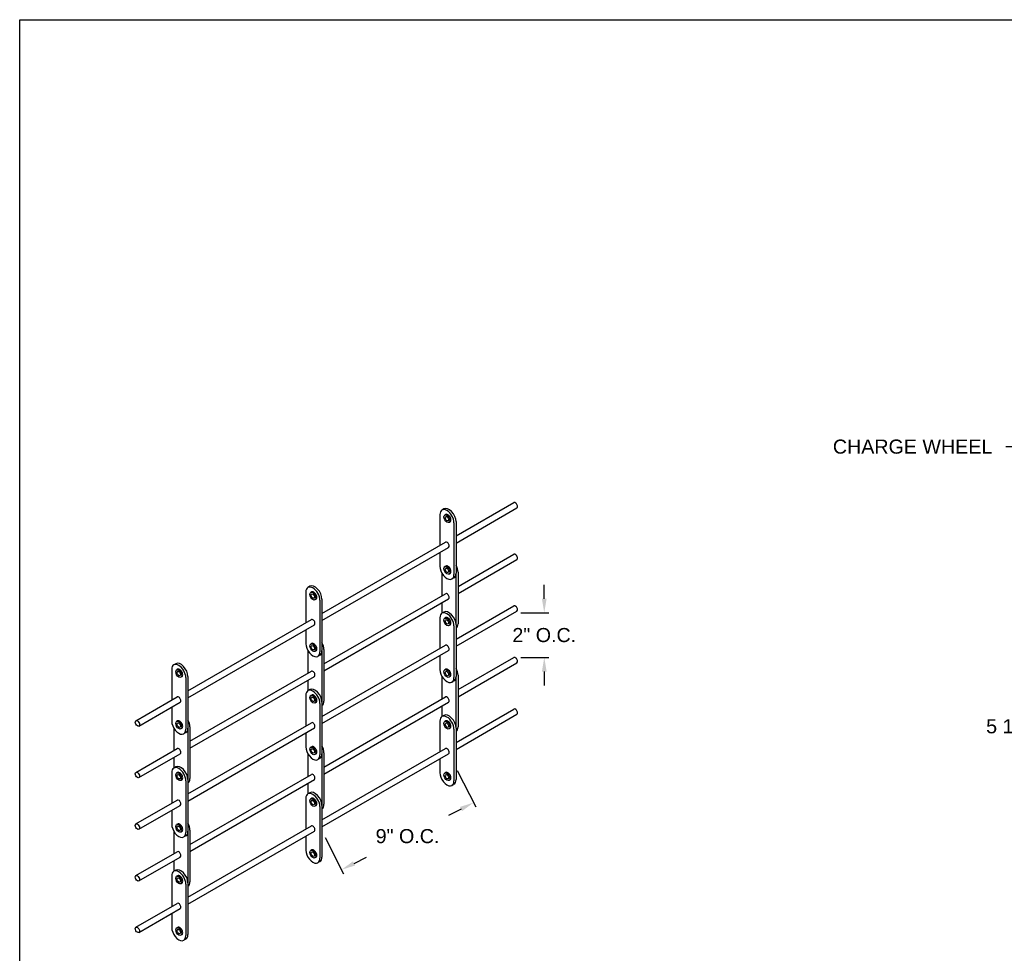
# Model space of a CAD drawing. Header units: inches. Extents: x 169.6 to 213.8, y 195 to 266.5.
# Tile 60 of 61: x 194.3 to 200.8, y 240.9 to 247.2. Entities that reach past the tile are written whole.
import ezdxf
from ezdxf import colors
from ezdxf.entities.mleader import LeaderData, LeaderLine
from ezdxf.math import Vec2, Vec3

# ---------------------------------------------------------------- set-up
doc = ezdxf.new("R2010")
doc.units = ezdxf.units.IN
doc.header["$LTSCALE"] = 0.25
doc.header["$MEASUREMENT"] = 0
doc.layers.add('ANNOTATIONS', color=1, linetype='Continuous')
doc.layers.add('DETAILS', color=4, linetype='Continuous')
doc.styles.add('ARIAL', font='arial.ttf', dxfattribs={"height": 0.09375})
doc.dimstyles.new('STANDARD$0', dxfattribs={"dimtxt": 0.09375, "dimasz": 0.09375, "dimexe": 0.03125, "dimexo": 0.046875, "dimgap": 0.09, "dimtad": 0, "dimtih": 1, "dimtoh": 1, "dimdec": 4, "dimzin": 0, "dimdsep": 46, "dimtxsty": 'ARIAL', "dimcen": 0.09, "dimadec": 0, "dimazin": 0, "dimtfac": 1, "dimtdec": 4, "dimtofl": 0, "dimtmove": 0, "dimatfit": 1, "dimfxl": 1, "dimtolj": 1, "dimtzin": 0, "dimarcsym": 0})

# ---------------------------------------------------------------- blocks, each defined once
blk = doc.blocks.new('*D23')
at = {"layer": 'ANNOTATIONS', "color": 0, "lineweight": -2, "transparency": 16777216}
for p, q in [((201.331, 244.014), (201.331, 242.4204)), ((201.7037, 243.0182), (201.7037, 242.4204)), ((201.2373, 242.4517), (201.1435, 242.4517)), ((201.7975, 242.4517), (201.8912, 242.4517))]:
    blk.add_line(p, q, dxfattribs=at)
at = {"layer": 'ANNOTATIONS', "color": 0, "transparency": 16777216}
for points in [[(201.2373, 242.4673), (201.2373, 242.436), (201.331, 242.4517)], [(201.7975, 242.4673), (201.7975, 242.436), (201.7037, 242.4517)]]:
    blk.add_solid(points, dxfattribs=at)
at = {"layer": 'defpoints', "color": 0, "transparency": 16777216}
for p in [(201.331, 244.0609), (201.7037, 243.065), (201.331, 242.4517)]:
    blk.add_point(p, dxfattribs=at)
at = {"layer": 'ANNOTATIONS', "color": 0, "transparency": 16777216, "insert": (200.8904, 242.4517), "char_height": 0.09375, "attachment_point": 5, "style": 'ARIAL'}
blk.add_mtext('\\A1;5 1/2"', dxfattribs=at)
blk = doc.blocks.new('*D84')
at = {"layer": 'ANNOTATIONS', "color": 0, "lineweight": -2, "transparency": 16777216}
for p, q in [((197.1976, 242.1583), (197.3208, 241.9158)), ((197.2231, 241.9012), (197.1393, 241.8586)), ((196.318, 241.7112), (196.4412, 241.4687)), ((196.5106, 241.539), (196.5944, 241.5816))]:
    blk.add_line(p, q, dxfattribs=at)
at = {"layer": 'ANNOTATIONS', "color": 0, "transparency": 16777216}
for points in [[(197.216, 241.9151), (197.2302, 241.8873), (197.3067, 241.9437)], [(196.5035, 241.553), (196.5177, 241.5251), (196.427, 241.4966)]]:
    blk.add_solid(points, dxfattribs=at)
at = {"layer": 'defpoints', "color": 0, "transparency": 16777216}
for p in [(197.1763, 242.2001), (197.3067, 241.9437), (196.2967, 241.753)]:
    blk.add_point(p, dxfattribs=at)
at = {"layer": 'ANNOTATIONS', "color": 0, "transparency": 16777216, "insert": (196.8669, 241.7201), "char_height": 0.09375, "attachment_point": 5, "style": 'ARIAL'}
blk.add_mtext('\\A1;9" O.C.', dxfattribs=at)
blk = doc.blocks.new('*D85')
at = {"layer": 'ANNOTATIONS', "color": 0, "lineweight": -2, "transparency": 16777216}
for p, q in [((197.7778, 243.3018), (197.7778, 243.3955)), ((197.6215, 243.208), (197.809, 243.208)), ((197.6215, 242.9108), (197.809, 242.9108)), ((197.7778, 242.8171), (197.7778, 242.7233))]:
    blk.add_line(p, q, dxfattribs=at)
at = {"layer": 'ANNOTATIONS', "color": 0, "transparency": 16777216}
for points in [[(197.7621, 243.3018), (197.7934, 243.3018), (197.7778, 243.208)], [(197.7621, 242.8171), (197.7934, 242.8171), (197.7778, 242.9108)]]:
    blk.add_solid(points, dxfattribs=at)
at = {"layer": 'defpoints', "color": 0, "transparency": 16777216}
for p in [(197.5746, 243.208), (197.7778, 243.208), (197.5746, 242.9108)]:
    blk.add_point(p, dxfattribs=at)
at = {"layer": 'ANNOTATIONS', "color": 0, "transparency": 16777216, "insert": (197.7778, 243.0594), "char_height": 0.09375, "attachment_point": 5, "style": 'ARIAL'}
blk.add_mtext('\\A1;2" O.C.', dxfattribs=at)

msp = doc.modelspace()

# ---------------------------------------------------------------- linework, layer by layer
at = {"layer": 'defpoints'}
msp.add_lwpolyline([(213.75315, 234.42383), (194.28327, 234.42383), (194.28327, 247.15894), (213.75315, 247.15894)], close=True, dxfattribs=at)
at = {"layer": 'DETAILS'}
for p, q in [((197.18981, 243.71987), (197.57463, 243.94205)), ((197.10958, 243.90018), (197.0961, 243.89239)), ((197.18981, 243.67306), (197.59491, 243.90694)), ((197.08233, 243.86197), (197.08233, 243.65782)), ((197.12144, 243.86309), (197.11512, 243.85944)), ((197.14986, 243.81388), (197.14353, 243.81023)), ((197.17633, 243.8077), (197.17633, 243.46395)), ((197.18981, 243.81548), (197.18981, 243.47173)), ((196.29672, 243.20425), (197.11919, 243.6791)), ((196.29672, 243.15743), (197.13947, 243.64399)), ((197.08233, 243.61101), (197.08233, 243.51822)), ((197.20323, 243.38387), (197.57463, 243.5983)), ((197.20323, 243.33706), (197.59491, 243.56319)), ((197.12144, 243.51934), (197.11512, 243.51569)), ((197.20323, 243.47948), (197.20323, 243.13573)), ((197.09581, 243.47239), (197.09581, 243.32185)), ((197.14986, 243.47013), (197.14353, 243.46648)), ((197.17604, 243.44131), (197.16256, 243.43352)), ((197.18975, 243.46921), (197.18975, 243.13086)), ((196.18924, 243.34634), (196.18924, 243.1422)), ((196.21649, 243.38455), (196.20301, 243.37677)), ((196.22835, 243.34746), (196.22203, 243.34381)), ((196.25677, 243.29825), (196.25045, 243.2946)), ((196.28324, 243.29207), (196.28324, 242.94832)), ((196.29672, 243.29986), (196.29672, 242.95611)), ((196.31015, 242.86825), (197.11919, 243.33535)), ((196.31015, 242.82143), (197.13947, 243.30024)), ((197.09581, 243.27504), (197.09581, 243.20502)), ((197.10958, 243.21298), (197.0961, 243.20519)), ((197.18981, 243.03267), (197.57463, 243.25485)), ((197.18981, 242.98586), (197.59491, 243.21974)), ((195.40363, 242.68862), (196.2261, 243.16348)), ((197.08233, 243.17477), (197.08233, 242.97062)), ((197.12144, 243.17589), (197.11512, 243.17224)), ((195.40363, 242.64181), (196.24638, 243.12837)), ((196.18924, 243.09538), (196.18924, 243.00259)), ((197.14986, 243.12668), (197.14353, 243.12303)), ((197.17633, 243.1205), (197.17633, 242.77675)), ((197.18981, 243.12828), (197.18981, 242.78453)), ((196.20272, 242.95677), (196.20272, 242.80623)), ((196.22835, 243.00371), (196.22203, 243.00006)), ((196.25677, 242.9545), (196.25045, 242.95085)), ((196.29667, 242.95359), (196.29667, 242.61524)), ((196.29672, 242.51705), (197.11919, 242.9919)), ((196.29672, 242.47023), (197.13947, 242.95679)), ((196.31015, 242.96386), (196.31015, 242.62011)), ((196.28295, 242.92568), (196.26947, 242.9179)), ((197.08233, 242.92381), (197.08233, 242.83102)), ((197.20323, 242.69637), (197.57463, 242.9108)), ((195.29615, 242.83072), (195.29615, 242.62657)), ((195.3234, 242.86893), (195.30992, 242.86114)), ((195.33527, 242.83184), (195.32895, 242.82819)), ((195.41706, 242.35262), (196.2261, 242.81973)), ((197.12144, 242.83214), (197.11512, 242.82849)), ((197.20323, 242.64956), (197.59491, 242.87569)), ((195.36368, 242.78263), (195.35736, 242.77898)), ((195.39015, 242.77645), (195.39015, 242.4327)), ((195.40363, 242.78423), (195.40363, 242.44048)), ((195.41706, 242.30581), (196.24638, 242.78462)), ((196.20272, 242.75941), (196.20272, 242.6894)), ((197.09581, 242.78489), (197.09581, 242.63435)), ((197.14986, 242.78293), (197.14353, 242.77928)), ((197.17604, 242.75411), (197.16256, 242.74632)), ((197.18975, 242.78171), (197.18975, 242.44336)), ((197.20323, 242.79198), (197.20323, 242.44823)), ((196.21649, 242.69735), (196.20301, 242.68957)), ((195.05775, 242.48893), (195.33302, 242.64785)), ((196.18924, 242.65914), (196.18924, 242.455)), ((196.22835, 242.66026), (196.22203, 242.65661)), ((196.31015, 242.18075), (197.11919, 242.64785)), ((195.07802, 242.45382), (195.35329, 242.61274)), ((195.29615, 242.57976), (195.29615, 242.48697)), ((196.25677, 242.61105), (196.25045, 242.6074)), ((196.28324, 242.60487), (196.28324, 242.26112)), ((196.29672, 242.61266), (196.29672, 242.26891)), ((196.31015, 242.13393), (197.13947, 242.61274)), ((197.09581, 242.58754), (197.09581, 242.51752)), ((197.18981, 242.34487), (197.57463, 242.56705)), ((197.10958, 242.52518), (197.0961, 242.51739)), ((197.18981, 242.29806), (197.59491, 242.53194)), ((195.30963, 242.44114), (195.30963, 242.2906)), ((195.33527, 242.48809), (195.32895, 242.48444)), ((195.36368, 242.43888), (195.35736, 242.43523)), ((195.40358, 242.43796), (195.40358, 242.09961)), ((195.40363, 242.00142), (196.2261, 242.47628)), ((195.40363, 241.95461), (196.24638, 242.44117)), ((195.41706, 242.44823), (195.41706, 242.10448)), ((197.08233, 242.48697), (197.08233, 242.28282)), ((197.12144, 242.48809), (197.11512, 242.48444)), ((197.14986, 242.43888), (197.14353, 242.43523)), ((197.17633, 242.4327), (197.17633, 242.08895)), ((197.18981, 242.44048), (197.18981, 242.09673)), ((195.38986, 242.41006), (195.37638, 242.40227)), ((196.18924, 242.40818), (196.18924, 242.31539)), ((195.05775, 242.14518), (195.33302, 242.3041)), ((196.22835, 242.31651), (196.22203, 242.31286)), ((196.29672, 241.82925), (197.11919, 242.3041)), ((195.07802, 242.11007), (195.35329, 242.26899)), ((195.30963, 242.24379), (195.30963, 242.17377)), ((196.20272, 242.26927), (196.20272, 242.11873)), ((196.25677, 242.2673), (196.25045, 242.26365)), ((196.28295, 242.23848), (196.26947, 242.2307)), ((196.29667, 242.26609), (196.29667, 241.92774)), ((196.29672, 241.78243), (197.13947, 242.26899)), ((196.31015, 242.27636), (196.31015, 241.93261)), ((197.08233, 242.23601), (197.08233, 242.14322)), ((195.3234, 242.18173), (195.30992, 242.17394)), ((195.29615, 242.14352), (195.29615, 241.93937)), ((195.33527, 242.14464), (195.32895, 242.14099)), ((195.36368, 242.09543), (195.35736, 242.09178)), ((195.40363, 242.09703), (195.40363, 241.75328)), ((195.41706, 241.66512), (196.2261, 242.13223)), ((195.41706, 241.61831), (196.24638, 242.09712)), ((197.12144, 242.14434), (197.11512, 242.14069)), ((195.39015, 242.08925), (195.39015, 241.7455)), ((196.20272, 242.07191), (196.20272, 242.0019)), ((197.14986, 242.09513), (197.14353, 242.09148)), ((197.17604, 242.06631), (197.16256, 242.05852)), ((196.18924, 241.97134), (196.18924, 241.7672)), ((196.21649, 242.00955), (196.20301, 242.00177)), ((196.22835, 241.97246), (196.22203, 241.96881)), ((195.05775, 241.80173), (195.33302, 241.96065)), ((195.07802, 241.76662), (195.35329, 241.92554)), ((196.25677, 241.92325), (196.25045, 241.9196)), ((196.28324, 241.91707), (196.28324, 241.57332)), ((196.29672, 241.92486), (196.29672, 241.58111)), ((195.29615, 241.89256), (195.29615, 241.79977)), ((195.33527, 241.80089), (195.32895, 241.79724)), ((195.40363, 241.31362), (196.2261, 241.78848)), ((195.30963, 241.75364), (195.30963, 241.6031)), ((195.36368, 241.75168), (195.35736, 241.74803)), ((195.38986, 241.72286), (195.37638, 241.71507)), ((195.40358, 241.75046), (195.40358, 241.41211)), ((195.40363, 241.26681), (196.24638, 241.75337)), ((195.41706, 241.76073), (195.41706, 241.41698)), ((196.18924, 241.72038), (196.18924, 241.62759)), ((195.05775, 241.45768), (195.33302, 241.6166)), ((195.07802, 241.42257), (195.35329, 241.58149)), ((196.22835, 241.62871), (196.22203, 241.62506)), ((196.25677, 241.5795), (196.25045, 241.57585)), ((195.30963, 241.55629), (195.30963, 241.48627)), ((196.28295, 241.55068), (196.26947, 241.5429)), ((195.29615, 241.45572), (195.29615, 241.25157)), ((195.3234, 241.49393), (195.30992, 241.48614)), ((195.33527, 241.45684), (195.32895, 241.45319)), ((195.36368, 241.40763), (195.35736, 241.40398)), ((195.39015, 241.40145), (195.39015, 241.0577)), ((195.40363, 241.40923), (195.40363, 241.06548)), ((195.05775, 241.11393), (195.33302, 241.27285)), ((195.07802, 241.07882), (195.35329, 241.23774)), ((195.29615, 241.20476), (195.29615, 241.11197)), ((195.33527, 241.11309), (195.32895, 241.10944)), ((195.36368, 241.06388), (195.35736, 241.06023)), ((195.38986, 241.03506), (195.37638, 241.02727))]:
    msp.add_line(p, q, dxfattribs=at)
for centre, major_axis, start_param, end_param in [((197.58477, 243.9245), (0.01014, -0.01756), 0, 3.1415927), ((197.12933, 243.83483), (0.03323, -0.05756), 0.7853982, 3.9269908), ((197.14281, 243.84262), (0.03323, -0.05756), 0.7853982, 3.1415927), ((197.13565, 243.83848), (0.01421, -0.0246), 0, 3.1415927), ((197.12933, 243.66155), (0.01014, -0.01756), 0, 3.1415927), ((197.58477, 243.58075), (0.01014, -0.01756), 0, 3.1415927), ((197.12933, 243.49108), (0.03323, -0.05756), 3.9269908, 7.0685835), ((197.13565, 243.49473), (0.01421, -0.0246), 0, 3.1415927), ((197.15624, 243.50662), (0.03323, -0.05756), 0.7853982, 1.5605915), ((197.14281, 243.49887), (0.03323, -0.05756), 6.2831853, 7.0685835), ((196.23624, 243.31921), (0.03323, -0.05756), 0.7853982, 3.9269908), ((196.24972, 243.32699), (0.03323, -0.05756), 0.7853982, 3.1415927), ((196.24256, 243.32286), (0.01421, -0.0246), 0, 3.1415927), ((197.12933, 243.3178), (0.01014, -0.01756), 0, 3.1415927), ((197.12933, 243.14763), (0.03323, -0.05756), 0.7853982, 3.9269908), ((197.14281, 243.15542), (0.03323, -0.05756), 0.7853982, 3.1415927), ((197.58477, 243.2373), (0.01014, -0.01756), 0, 3.1415927), ((196.23624, 243.14592), (0.01014, -0.01756), 0, 3.1415927), ((197.13565, 243.15128), (0.01421, -0.0246), 0, 3.1415927), ((197.15624, 243.16287), (0.03323, -0.05756), 6.2933901, 7.0685835), ((196.23624, 242.97546), (0.03323, -0.05756), 3.9269908, 7.0685835), ((196.24256, 242.97911), (0.01421, -0.0246), 0, 3.1415927), ((196.24972, 242.98324), (0.03323, -0.05756), 6.2831853, 7.0685835), ((196.26315, 242.99099), (0.03323, -0.05756), 0.7853982, 1.5605915), ((197.12933, 242.97435), (0.01014, -0.01756), 0, 3.1415927), ((197.58477, 242.89325), (0.01014, -0.01756), 0, 3.1415927), ((195.34315, 242.80358), (0.03323, -0.05756), 0.7853982, 3.9269908), ((195.35663, 242.81137), (0.03323, -0.05756), 0.7853982, 3.1415927), ((195.34947, 242.80723), (0.01421, -0.0246), 0, 3.1415927), ((196.23624, 242.80217), (0.01014, -0.01756), 0, 3.1415927), ((197.12933, 242.80388), (0.03323, -0.05756), 3.9269908, 7.0685835), ((197.13565, 242.80753), (0.01421, -0.0246), 0, 3.1415927), ((197.15624, 242.81912), (0.03323, -0.05756), 0.7853982, 1.5605915), ((197.14281, 242.81167), (0.03323, -0.05756), 6.2831853, 7.0685835), ((196.23624, 242.63201), (0.03323, -0.05756), 0.7853982, 3.9269908), ((196.24972, 242.63979), (0.03323, -0.05756), 0.7853982, 3.1415927), ((195.34315, 242.6303), (0.01014, -0.01756), 0, 3.1415927), ((196.24256, 242.63566), (0.01421, -0.0246), 0, 3.1415927), ((196.26315, 242.64724), (0.03323, -0.05756), 6.2933901, 7.0685835), ((197.12933, 242.6303), (0.01014, -0.01756), 0, 3.1415927), ((197.58477, 242.5495), (0.01014, -0.01756), 0, 3.1415927), ((195.34947, 242.46348), (0.01421, -0.0246), 0, 3.1415927), ((195.37006, 242.47537), (0.03323, -0.05756), 0.7853982, 1.5605915), ((197.12933, 242.45983), (0.03323, -0.05756), 0.7853982, 3.9269908), ((197.14281, 242.46762), (0.03323, -0.05756), 0.7853982, 3.1415927), ((197.13565, 242.46348), (0.01421, -0.0246), 0, 3.1415927), ((195.34315, 242.45983), (0.03323, -0.05756), 3.9269908, 7.0685835), ((195.35663, 242.46762), (0.03323, -0.05756), 6.2831853, 7.0685835), ((196.23624, 242.45872), (0.01014, -0.01756), 0, 3.1415927), ((197.15624, 242.47537), (0.03323, -0.05756), 6.2933901, 7.0685835), ((195.34315, 242.28655), (0.01014, -0.01756), 0, 3.1415927), ((196.23624, 242.28826), (0.03323, -0.05756), 3.9269908, 7.0685835), ((196.24256, 242.29191), (0.01421, -0.0246), 0, 3.1415927), ((196.26315, 242.30349), (0.03323, -0.05756), 0.7853982, 1.5605915), ((197.12933, 242.28655), (0.01014, -0.01756), 0, 3.1415927), ((196.24972, 242.29604), (0.03323, -0.05756), 6.2831853, 7.0685835), ((195.34315, 242.11638), (0.03323, -0.05756), 0.7853982, 3.9269908), ((195.35663, 242.12417), (0.03323, -0.05756), 0.7853982, 3.1415927), ((195.34947, 242.12003), (0.01421, -0.0246), 0, 3.1415927), ((195.37006, 242.13162), (0.03323, -0.05756), 6.2933901, 7.0685835), ((196.23624, 242.11467), (0.01014, -0.01756), 0, 3.1415927), ((197.12933, 242.11608), (0.03323, -0.05756), 3.9269908, 7.0685835), ((197.13565, 242.11973), (0.01421, -0.0246), 0, 3.1415927), ((197.14281, 242.12387), (0.03323, -0.05756), 6.2831853, 7.0685835), ((196.23624, 241.94421), (0.03323, -0.05756), 0.7853982, 3.9269908), ((196.24972, 241.95199), (0.03323, -0.05756), 0.7853982, 3.1415927), ((196.24256, 241.94786), (0.01421, -0.0246), 0, 3.1415927), ((195.34315, 241.9431), (0.01014, -0.01756), 0, 3.1415927), ((196.26315, 241.95974), (0.03323, -0.05756), 6.2933901, 7.0685835), ((195.34315, 241.77263), (0.03323, -0.05756), 3.9269908, 7.0685835), ((195.34947, 241.77628), (0.01421, -0.0246), 0, 3.1415927), ((195.37006, 241.78787), (0.03323, -0.05756), 0.7853982, 1.5605915), ((196.23624, 241.77092), (0.01014, -0.01756), 0, 3.1415927), ((195.35663, 241.78042), (0.03323, -0.05756), 6.2831853, 7.0685835), ((195.34315, 241.59905), (0.01014, -0.01756), 0, 3.1415927), ((196.23624, 241.60046), (0.03323, -0.05756), 3.9269908, 7.0685835), ((196.24256, 241.60411), (0.01421, -0.0246), 0, 3.1415927), ((196.24972, 241.60824), (0.03323, -0.05756), 6.2831853, 7.0685835), ((195.34315, 241.42858), (0.03323, -0.05756), 0.7853982, 3.9269908), ((195.35663, 241.43637), (0.03323, -0.05756), 0.7853982, 3.1415927), ((195.34947, 241.43223), (0.01421, -0.0246), 0, 3.1415927), ((195.37006, 241.44412), (0.03323, -0.05756), 6.2933901, 7.0685835), ((195.34315, 241.2553), (0.01014, -0.01756), 0, 3.1415927), ((195.34315, 241.08483), (0.03323, -0.05756), 3.9269908, 7.0685835), ((195.34947, 241.08848), (0.01421, -0.0246), 0, 3.1415927), ((195.35663, 241.09262), (0.03323, -0.05756), 6.2831853, 7.0685835)]:
    msp.add_ellipse(centre, major_axis=major_axis, ratio=0.5773503, start_param=start_param, end_param=end_param, dxfattribs=at)
for centre, major_axis in [((197.12933, 243.83483), (0.01421, -0.0246)), ((197.12933, 243.83483), (0.00797, -0.0138)), ((197.12933, 243.49108), (0.01421, -0.0246)), ((197.12933, 243.49108), (0.00797, -0.0138)), ((196.23624, 243.31921), (0.01421, -0.0246)), ((196.23624, 243.31921), (0.00797, -0.0138)), ((197.12933, 243.14763), (0.01421, -0.0246)), ((197.12933, 243.14763), (0.00797, -0.0138)), ((196.23624, 242.97546), (0.01421, -0.0246)), ((196.23624, 242.97546), (0.00797, -0.0138)), ((195.34315, 242.80358), (0.01421, -0.0246)), ((195.34315, 242.80358), (0.00797, -0.0138)), ((197.12933, 242.80388), (0.01421, -0.0246)), ((197.12933, 242.80388), (0.00797, -0.0138)), ((196.23624, 242.63201), (0.01421, -0.0246)), ((196.23624, 242.63201), (0.00797, -0.0138)), ((195.06788, 242.47137), (0.01014, -0.01756)), ((195.34315, 242.45983), (0.01421, -0.0246)), ((197.12933, 242.45983), (0.01421, -0.0246)), ((195.34315, 242.45983), (0.00797, -0.0138)), ((197.12933, 242.45983), (0.00797, -0.0138)), ((196.23624, 242.28826), (0.01421, -0.0246)), ((196.23624, 242.28826), (0.00797, -0.0138)), ((195.06788, 242.12762), (0.01014, -0.01756)), ((195.34315, 242.11638), (0.01421, -0.0246)), ((195.34315, 242.11638), (0.00797, -0.0138)), ((197.12933, 242.11608), (0.01421, -0.0246)), ((197.12933, 242.11608), (0.00797, -0.0138)), ((196.23624, 241.94421), (0.01421, -0.0246)), ((196.23624, 241.94421), (0.00797, -0.0138)), ((195.06788, 241.78417), (0.01014, -0.01756)), ((195.34315, 241.77263), (0.01421, -0.0246)), ((195.34315, 241.77263), (0.00797, -0.0138)), ((196.23624, 241.60046), (0.01421, -0.0246)), ((196.23624, 241.60046), (0.00797, -0.0138)), ((195.06788, 241.44012), (0.01014, -0.01756)), ((195.34315, 241.42858), (0.01421, -0.0246)), ((195.34315, 241.42858), (0.00797, -0.0138)), ((195.06788, 241.09637), (0.01014, -0.01756)), ((195.34315, 241.08483), (0.01421, -0.0246)), ((195.34315, 241.08483), (0.00797, -0.0138))]:
    msp.add_ellipse(centre, major_axis=major_axis, ratio=0.5773503, dxfattribs=at)

# ---------------------------------------------------------------- dimensions: what is measured, and where the dimension line sits
at = {"layer": 'ANNOTATIONS'}
dim = msp.add_linear_dim(base=(201.33102, 242.45166), p1=(201.70373, 243.06505), p2=(201.33102, 244.06092), angle=180, text='5 1/2"', dimstyle='STANDARD$0', dxfattribs=at)
dim.commit()
dim.dimension.update_dxf_attribs({"geometry": '*D23', "text_midpoint": (200.89042, 242.45166), "dimtype": 160})
dim = msp.add_linear_dim(base=(197.77777, 243.20804), p1=(197.57463, 242.9108), p2=(197.57463, 243.20804), angle=90, text='2" O.C.', dimstyle='STANDARD$0', dxfattribs=at)
dim.commit()
dim.dimension.update_dxf_attribs({"geometry": '*D85', "text_midpoint": (197.77777, 243.05942)})
dim = msp.add_aligned_dim(p1=(196.29672, 241.75298), p2=(197.17633, 242.20008), distance=-0.28764, text='9" O.C.', dimstyle='STANDARD$0', dxfattribs=at)
dim.commit()
dim.dimension.update_dxf_attribs({"geometry": '*D84', "text_midpoint": (196.86685, 241.72012)})

# ---------------------------------------------------------------- leaders
ml = msp.add_multileader_mtext('Standard', dxfattribs=at)
ml.set_content('CHARGE WHEEL', color=256, style='ARIAL')
ml.set_leader_properties()
ml.build(insert=Vec2(0, 0))
ml.multileader.update_dxf_attribs({"dogleg_length": 0.36, "arrow_head_size": 0.09375})
ctx = ml.context
ctx.base_point, ctx.char_height, ctx.arrow_head_size, ctx.landing_gap_size, ctx.plane_origin = Vec3(199.62136, 244.31442), 0.09375, 0.09375, 0.09, Vec3(198.38788, 243.88119)
ctx.text_align_type = 2
notes = []
notes.append((ctx, [(1, (1, 1, 0), (200.95058, 244.31442), (-1, 0), 0.09796, [(0, [(201.39123, 244.14937)], 0, [])])]))
ctx.mtext.insert, ctx.mtext.alignment, ctx.mtext.flow_direction = Vec3(200.76263, 244.3621), 3, 5
for ctx, leaders in notes:
    for number, flags, end, landing, length, lines in leaders:
        leader = LeaderData()
        leader.index, (leader.has_last_leader_line, leader.has_dogleg_vector, leader.attachment_direction) = number, flags
        leader.last_leader_point, leader.dogleg_vector, leader.dogleg_length = Vec3(end), Vec3(landing), length
        for number, points, colour, breaks in lines:
            line = LeaderLine()
            line.index, line.vertices, line.color, line.breaks = number, Vec3.list(points), colors.encode_raw_color(colour), breaks
            leader.lines.append(line)
        ctx.leaders.append(leader)

doc.saveas('drawing.dxf')
